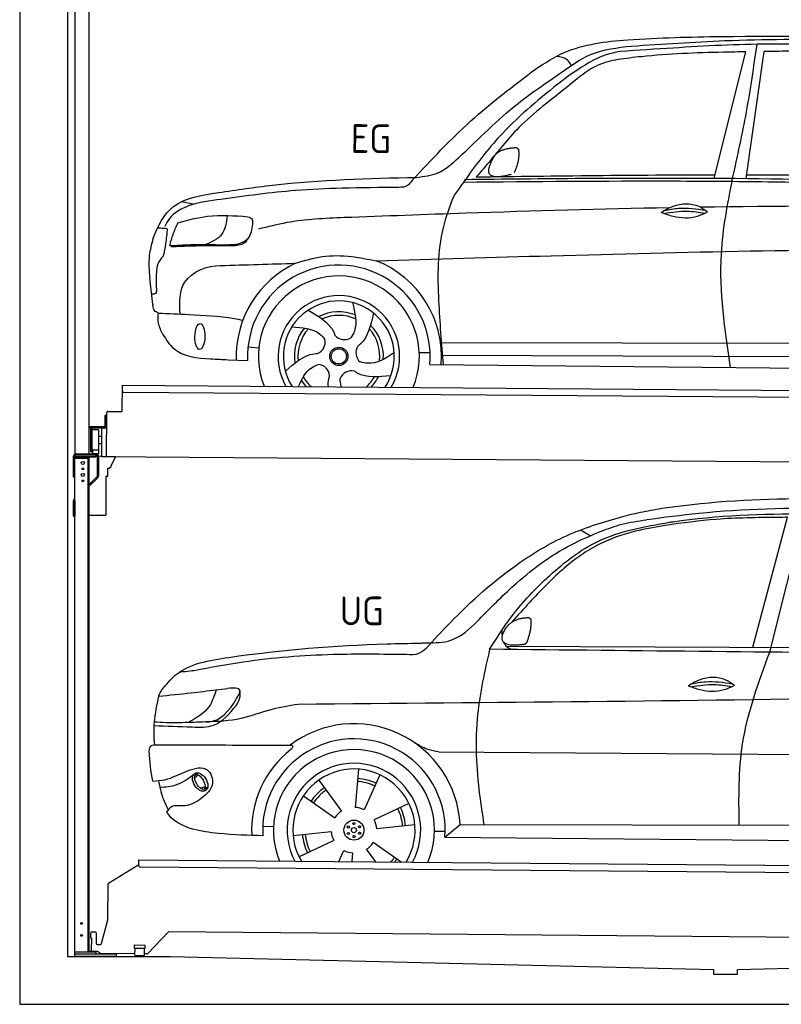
# Model space of a CAD drawing. Header units: millimetres. Extents: x -411 to 6777, y 0 to 6677.
# Tile 1 of 6: x 0 to 3183, y 0 to 4114. Entities that reach past the tile are written whole.
import ezdxf

# ---------------------------------------------------------------- set-up
doc = ezdxf.new("R2010")
doc.units = ezdxf.units.MM
for name, color, linetype, lineweight in [('AM_0', 7, 'Continuous', 50), ('car', 10, 'Continuous', 25), ('Gebäude', 7, 'Continuous', 25), ('Plattform', 7, 'Continuous', 25), ('Ständer hinten', 7, 'Continuous', 25)]:
    doc.layers.add(name, color=color, linetype=linetype, lineweight=lineweight)
doc.styles.get("Standard").update_dxf_attribs({"font": 'ISOCP.SHX'})

# ---------------------------------------------------------------- blocks, each defined once
blk = doc.blocks.new('UG Plattfrom Gl550')
at = {"layer": 'Plattform'}
for p, q in [((371.8, 506.3), (498.1, 583.5)), ((498.1, 578.8), (498.2, 597.8)), ((498.2, 597.8), (498.3, 603.8)), ((498.3, 603.8), (5435.1, 560.7)), ((5429.8, 530.7), (503, 573.7)), ((368.7, 352.3), (369.4, 502.1)), ((342.2, 253.9), (368.7, 352.3)), ((297.4, 276.5), (297.6, 298.5)), ((302.6, 303.5), (314.6, 303.4)), ((319.6, 298.3), (319.2, 255.3)), ((621.4, 302.7), (535.3, 212)), ((5347, 261.5), (621.4, 302.7)), ((297.4, 276.5), (299.7, 276.5)), ((299.7, 276.5), (299.3, 225.5)), ((324.2, 250.3), (337.3, 250.2)), ((479.6, 234.9), (479.7, 247.9)), ((479.7, 247.9), (524.7, 247.5)), ((524.6, 234.5), (524.7, 247.5)), ((296.9, 220.5), (297, 225.5)), ((325.2, 220.3), (296.9, 220.5)), ((299.3, 225.5), (297, 225.5)), ((335.5, 213.3), (328.3, 219.2)), ((481.8, 210.9), (338.6, 212.2)), ((479.6, 234.9), (524.6, 234.5)), ((481.8, 204.9), (482.1, 234.9)), ((521.8, 204.6), (522.1, 234.6)), ((531.7, 210.5), (521.8, 210.6)), ((481.8, 204.9), (521.8, 204.6))]:
    blk.add_line(p, q, dxfattribs=at)
for centre, start, end in [((503.1, 578.7), 179.5, 269.5), ((374.4, 502.1), 121.4261, 179.5), ((302.6, 298.5), 89.5, 179.5), ((314.6, 298.4), 359.5, 89.5), ((324.2, 255.3), 179.5, 269.5), ((337.4, 255.2), 269.5, 344.9258), ((325.1, 215.3), 50.8402, 89.5), ((338.6, 217.2), 230.8402, 269.5), ((531.7, 215.5), 269.5, 316.4902)]:
    blk.add_arc(centre, 5, start, end, dxfattribs=at)
blk = doc.blocks.new('Palette EG Gl550')
at = {"layer": 'Plattform'}
for p, q in [((428.6, 2477), (429.5, 2587)), ((429.5, 2587), (5467.3, 2548)), ((5462.1, 2518), (434.2, 2557)), ((362.6, 2287.5), (363.6, 2472.5)), ((368.6, 2477.5), (428.6, 2477)), ((356.5, 2460.3), (356.1, 2414.3)), ((363.5, 2460.2), (356.5, 2460.3)), ((358.1, 2413.3), (358.5, 2460.3)), ((354.1, 2412.3), (292.8, 2412.8)), ((293.1, 2412.8), (293.1, 2407.8)), ((293.1, 2410.8), (355.1, 2410.3)), ((355.1, 2407.3), (293.1, 2407.8)), ((297.3, 2310.5), (298, 2404.5)), ((302, 2404.5), (301.3, 2310.5)), ((330, 2399.4), (329.3, 2315.2)), ((342.6, 2407.4), (341.7, 2287.7)), ((355.1, 2407.3), (355.1, 2410.3)), ((363.1, 2413.2), (358.1, 2413.3)), ((358.2, 2413.3), (363.1, 2413.2)), ((342.3, 2371.9), (329.8, 2372.3)), ((328.9, 2315), (303.9, 2315)), ((303.9, 2315), (303.9, 2300)), ((328.9, 2315), (303.9, 2315)), ((303.9, 2315), (303.9, 2300)), ((328.9, 2315), (328.9, 2300)), ((328.9, 2315), (328.9, 2300)), ((342.1, 2341.7), (329.5, 2341.8)), ((303.9, 2300), (328.9, 2300)), ((328.9, 2300), (303.9, 2300)), ((5465, 2248), (341.7, 2287.7))]:
    blk.add_line(p, q, dxfattribs=at)
for centre, radius, start, end in [((434.3, 2562), 5, 179.556, 269.556), ((368.6, 2472.5), 5, 89.556, 179.556), ((300, 2404.5), 2, 359.3444, 179.3444), ((302.4, 2400.4), 0.4, 179.3444, 271.7264), ((313.4, 2073.4), 326.8, 87.1681, 91.938), ((329.6, 2399.4), 0.4, 359.3444, 86.9565), ((354.1, 2414.3), 2.01, 269.7445, 359.3674), ((355.1, 2413.3), 3, 269.7663, 359.5554), ((355.1, 2413.3), 6, 269.556, 359.556), ((355.1, 2413.3), 6, 269.5566, 359.5553), ((299.3, 2310.5), 2, 179.3444, 359.3444), ((301.7, 2314.6), 0.4, 86.9623, 179.3444), ((302.7, 2323.3), 8.39, 263.3001, 278.0521), ((328.9, 2315.2), 0.4, 267.6536, 359.3444)]:
    blk.add_arc(centre, radius, start, end, dxfattribs=at)
blk = doc.blocks.new('Car_UG')
at = {"layer": 'car'}
for p, q in [((3049.2, 1522.4), (3188.4, 2067.2)), ((3119.4, 1502.8), (3258.9, 2083.2)), ((2363.9, 1981.2), (2323.3, 2005.3)), ((2018.2, 1516.7), (4071.9, 1528)), ((1686.7, 1072), (1687.1, 1072)), ((1740.1, 1072.2), (3746.7, 1078.5)), ((1405.7, 996.9), (1393.6, 837)), ((721.8, 952.1), (736.6, 966.1)), ((723.6, 965.3), (734.1, 974.7)), ((1240.8, 949.6), (1336.3, 820.8)), ((1495.1, 974.6), (1431.3, 827.5)), ((746.4, 910.7), (765.7, 918.1)), ((761.5, 906.9), (777, 916.6)), ((1176.9, 883.3), (1309.3, 793)), ((1618.4, 855.5), (1474, 786)), ((1832.9, 770.4), (3642.9, 784.6)), ((1008.4, 755), (1053.1, 753.1)), ((1643.8, 766.9), (1484.6, 748.6)), ((1726.3, 740.3), (1771.1, 740.7)), ((1770.2, 716.1), (1832.9, 770.4)), ((1135.4, 716.9), (1294.6, 735.3)), ((1770.2, 716.1), (3701, 717.8)), ((1160.8, 628.4), (1305.2, 697.9)), ((1482.1, 610.1), (1442.9, 663)), ((1588.1, 610.3), (1469.9, 690.9)), ((1327.7, 609.9), (1347.9, 656.3)), ((1382.8, 610), (1385.6, 646.8))]:
    blk.add_line(p, q, dxfattribs=at)
for centre, radius in [((1389.6, 741.9), 41.9), ((1365.7, 754.9), 4.46), ((1389.6, 741.9), 10.7), ((1388.8, 769.1), 4.46), ((1412.8, 756.2), 4.46), ((1366.4, 727.7), 4.46), ((1390.3, 714.8), 4.46), ((1413.5, 729), 4.46)]:
    blk.add_circle(centre, radius, dxfattribs=at)
for centre, radius, start, end in [((1389.8, 742.4), 443.9, 3.6233, 127.5084), ((1389.6, 741.9), 381.5, 356.1115, 184.141), ((1389.6, 741.9), 427.8, 128.5907, 183.5582), ((1389.6, 741.9), 336.7, 337.0019, 203.1531), ((1389.6, 741.9), 279.1, 331.8638, 208.2913), ((1389.6, 741.9), 255.4, 328.9743, 211.1808), ((1389.6, 741.9), 216.3, 65.4485, 86.5251), ((1389.6, 741.9), 216.3, 125.4485, 146.5251), ((1389.6, 741.9), 204, 125.3726, 146.5671), ((1389.6, 741.9), 204, 65.3726, 86.5671), ((1389.6, 741.9), 95.2, 64.034, 87.5844), ((1389.6, 741.9), 204, 5.3726, 26.5671), ((1389.6, 741.9), 216.3, 5.4485, 26.5251), ((1389.6, 741.9), 95.2, 124.034, 147.5844), ((1389.6, 741.9), 95.2, 4.034, 27.5844), ((1389.6, 742), 216.3, 185.4485, 206.5251), ((1389.6, 741.9), 204, 185.3726, 206.5671), ((1389.6, 742), 95.2, 184.034, 207.5844), ((1389.6, 741.9), 95.2, 304.034, 327.5844), ((1389.6, 741.9), 95.2, 244.034, 267.5844), ((1389.6, 741.9), 204, 319.7706, 326.5671), ((1389.6, 741.9), 216.3, 322.4984, 326.5251)]:
    blk.add_arc(centre, radius, start, end, dxfattribs=at)
for centre, major_axis, ratio in [((744.9, 936.4), (23.2, -35.3), 0.641217), ((743.6, 937), (-17.9, 30.2), 0.433194)]:
    blk.add_ellipse(centre, major_axis=major_axis, ratio=ratio, dxfattribs=at)
for points, knots in [([(2673.6, 2101.7), (2688.3, 2103.8), (2892.1, 2133.3), (3240, 2153.3), (3572.3, 2144.1), (3713.5, 2140.2)], [0, 0, 0, 0, 44.363443, 617.827051, 1041.677324, 1041.677324, 1041.677324, 1041.677324]), ([(2499.6, 2064), (2527.6, 2071.1), (2585.2, 2085.6), (2643.6, 2096.2), (2673.6, 2101.7)], [0, 0, 0, 0, 86.602296, 178.13615, 178.13615, 178.13615, 178.13615]), ([(4360.6, 1997.9), (4212.5, 2028.4), (3890.5, 2094.7), (3371.9, 2112.1), (2931.5, 2097.6), (2671.4, 2060.7), (2598.4, 2050.4)], [0, 0, 0, 0, 452.969864, 984.660554, 1551.463157, 1772.575196, 1772.575196, 1772.575196, 1772.575196]), ([(1683.6, 1504.3), (1716, 1540.2), (1835.2, 1672), (2026, 1846.8), (2274, 1995.2), (2424.9, 2041.2), (2499.6, 2064)], [0, 0, 0, 0, 145.246154, 533.109695, 771.486221, 1004.894321, 1004.894321, 1004.894321, 1004.894321]), ([(3188.4, 2067.2), (3174.9, 2066.9), (3075.5, 2064.8), (2904.7, 2061.4), (2749, 2038.7), (2678.4, 2028.4)], [666.326512, 666.326512, 666.326512, 666.326512, 706.624571, 964.215873, 1178.205668, 1178.205668, 1178.205668, 1178.205668]), ([(2694.7, 2041.5), (2699.6, 2042.3), (2889.8, 2073.3), (3138.1, 2082), (3380.2, 2085), (3434.7, 2085.7)], [0, 0, 0, 0, 14.958905, 578.066478, 741.647169, 741.647169, 741.647169, 741.647169]), ([(1948.9, 1503), (1977.4, 1549.1), (2047.5, 1662.6), (2194.7, 1820), (2405.9, 1988.6), (2591.2, 2022.5), (2694.7, 2041.5)], [0, 0, 0, 0, 162.281083, 399.433399, 644.903205, 954.973623, 954.973623, 954.973623, 954.973623]), ([(2678.4, 2028.4), (2636.4, 2020.6), (2538.1, 2002.3), (2386.2, 1948.2), (2241.1, 1837.7), (2130.6, 1720.8), (2063.6, 1644.3), (2038.6, 1615.8)], [0, 0, 0, 0, 128.205286, 300.044117, 477.787268, 668.958491, 782.608096, 782.608096, 782.608096, 782.608096]), ([(2410.1, 2001.1), (2438.7, 2012.2), (2499.5, 2035.7), (2564.1, 2045.3), (2598.4, 2050.4)], [0, 0, 0, 0, 91.476949, 195.154815, 195.154815, 195.154815, 195.154815]), ([(1912.1, 1636.5), (1959.9, 1685.6), (2076.7, 1805.6), (2245.6, 1931.2), (2373.5, 1985.5), (2410.1, 2001.1)], [0, 0, 0, 0, 205.645796, 502.611548, 621.944957, 621.944957, 621.944957, 621.944957]), ([(1657.5, 1526.1), (1663.4, 1526.4), (1702.6, 1528.5), (1788.4, 1525.3), (1864.5, 1585.3), (1903.1, 1626.8), (1912.1, 1636.5)], [0, 0, 0, 0, 17.864769, 117.886459, 248.863247, 288.815655, 288.815655, 288.815655, 288.815655]), ([(581, 1319.9), (598.5, 1341.9), (665.7, 1426.2), (1011.8, 1486.6), (1343.3, 1516.6), (1611.1, 1524.7), (1657.5, 1526.1)], [0, 0, 0, 0, 82.89181, 318.191673, 980.786507, 1119.82356, 1119.82356, 1119.82356, 1119.82356]), ([(2040.1, 1502.9), (2032.7, 1506.7), (2018.7, 1513.7), (2010.9, 1525.5), (2008.3, 1531.9)], [0, 0, 0, 0, 23.95332, 45.454919, 45.454919, 45.454919, 45.454919]), ([(1683.6, 1504.3), (1673.7, 1495.6), (1651, 1475.4), (1620.2, 1476.6), (1602.8, 1477.3)], [0, 0, 0, 0, 38.143453, 88.165274, 88.165274, 88.165274, 88.165274]), ([(1948.9, 1503), (1929.3, 1412.2), (1886.1, 1212.1), (1900, 963.5), (1925.5, 812.4), (1932.4, 771.2)], [0, 0, 0, 0, 277.646403, 612.029433, 737.577371, 737.577371, 737.577371, 737.577371]), ([(2999.2, 779.6), (2996.6, 893.4), (2990.8, 1141.6), (3074.2, 1376), (3119.4, 1502.8)], [0, 0, 0, 0, 338.772014, 738.643609, 738.643609, 738.643609, 738.643609]), ([(1602.8, 1477.3), (1500.3, 1477.6), (1272, 1478.3), (974.5, 1452.7), (783, 1414.7), (715, 1401.3)], [0, 0, 0, 0, 307.290604, 684.949059, 892.925798, 892.925798, 892.925798, 892.925798]), ([(715, 1401.3), (702.8, 1399.4), (682.4, 1396.2), (661.8, 1395), (653.6, 1394.5)], [0, 0, 0, 0, 36.94927, 61.79219, 61.79219, 61.79219, 61.79219]), ([(2780.2, 1359.4), (2796.1, 1369.2), (2842.3, 1397.6), (2920.7, 1401), (2961.8, 1371.5), (2973.8, 1362.9)], [0, 0, 0, 0, 56.386158, 162.852709, 206.792536, 206.792536, 206.792536, 206.792536]), ([(2780.2, 1359.4), (2796.2, 1353.4), (2844.4, 1336.4), (2915.2, 1334.3), (2959.9, 1356.1), (2973.8, 1362.9)], [5.208578, 5.208578, 5.208578, 5.208578, 44.198582, 121.455021, 156.55166, 156.55166, 156.55166, 156.55166]), ([(2791.9, 1355.2), (2824.2, 1360.6), (2880.8, 1370.1), (2937.3, 1361.2), (2961.4, 1356.9)], [0, 0, 0, 0, 73.878693, 129.282646, 129.282646, 129.282646, 129.282646]), ([(2793.8, 1367.6), (2813.3, 1371.6), (2869.7, 1382.1), (2927, 1374.8), (2964.4, 1369.6)], [7.57653, 7.57653, 7.57653, 7.57653, 52.544532, 137.659237, 137.659237, 137.659237, 137.659237]), ([(568.9, 1293.5), (613.6, 1298.3), (693.2, 1306.7), (772.5, 1317.5), (807.3, 1322.2)], [0, 0, 0, 0, 134.722083, 240.148268, 240.148268, 240.148268, 240.148268]), ([(568.9, 1293.5), (569, 1293.9), (571, 1303.4), (576.1, 1311.8), (581, 1319.9)], [0, 0, 0, 0, 1.13726, 29.051294, 29.051294, 29.051294, 29.051294]), ([(807.3, 1322.2), (800.1, 1297.4), (782.2, 1236.2), (725.9, 1203.7), (692.4, 1184.4)], [0, 0, 0, 0, 75.006289, 185.501988, 185.501988, 185.501988, 185.501988]), ([(905, 1306), (906.1, 1310.7), (911.9, 1334), (880.5, 1330.9), (855.5, 1328.4)], [0, 0, 0, 0, 13.096912, 65.411115, 65.411115, 65.411115, 65.411115]), ([(893.3, 1258.9), (898.7, 1268.9), (909.3, 1288.1), (908.2, 1310.1), (907.7, 1320.6)], [0, 0, 0, 0, 33.373471, 64.521028, 64.521028, 64.521028, 64.521028]), ([(4890.6, 1288.6), (4777.2, 1299.9), (4524.7, 1325.1), (4086.9, 1331.2), (2954.4, 1298.1), (1961.1, 1279.8), (1151.4, 1264.8)], [0, 0, 0, 0, 341.879851, 760.963773, 1312.001547, 3741.308129, 3741.308129, 3741.308129, 3741.308129]), ([(553.4, 1089.4), (549.9, 1120.8), (547.7, 1189.3), (561.5, 1256.9), (568.9, 1293.5)], [233.087768, 233.087768, 233.087768, 233.087768, 327.386109, 438.943239, 438.943239, 438.943239, 438.943239]), ([(766.1, 1187.6), (775.3, 1188.3), (838.7, 1193.2), (874.5, 1254), (905, 1306)], [0, 0, 0, 0, 27.186628, 187.736759, 187.736759, 187.736759, 187.736759]), ([(550.5, 1170.6), (602.3, 1169.1), (683.6, 1166.7), (816, 1163.2), (864.7, 1223.5), (893.3, 1258.9)], [0, 0, 0, 0, 158.046902, 247.919639, 375.430208, 375.430208, 375.430208, 375.430208]), ([(1151.4, 1264.8), (1112.9, 1258.3), (1031.9, 1244.5), (908.8, 1194.3), (815.8, 1189.9), (766.1, 1187.6)], [0, 0, 0, 0, 117.033337, 246.052945, 394.183881, 394.183881, 394.183881, 394.183881]), ([(766.1, 1187.6), (733.2, 1186.1), (665.1, 1182.9), (593.3, 1181.8), (554.8, 1185), (551.4, 1185.2)], [0, 0, 0, 0, 98.913306, 204.443634, 214.852043, 214.852043, 214.852043, 214.852043]), ([(1740.1, 1072.2), (1724.8, 1074.7), (1686.2, 1081), (1652.7, 1101.6), (1632.5, 1114.1)], [0, 0, 0, 0, 45.939522, 116.435962, 116.435962, 116.435962, 116.435962]), ([(530.6, 1062.9), (531.2, 1071), (532, 1081.5), (543.6, 1089.6), (549.7, 1089.5), (553.4, 1089.4)], [0, 0, 0, 0, 22.369619, 29.273836, 40.160281, 40.160281, 40.160281, 40.160281]), ([(553.4, 1089.4), (615.4, 1090), (826.6, 1091.9), (1037.8, 1093.8), (1119.5, 1094.5)], [24.694283, 24.694283, 24.694283, 24.694283, 210.588534, 658.29544, 658.29544, 658.29544, 658.29544]), ([(1119.5, 1094.5), (1123.9, 1094), (1135.3, 1092.6), (1127.5, 1082.5), (1122.8, 1076.3)], [0, 0, 0, 0, 10.752795, 27.576977, 27.576977, 27.576977, 27.576977]), ([(547.6, 937.7), (564.6, 939.3), (615.7, 944.2), (679.2, 981.7), (778.3, 1010.2), (809.5, 918), (771.3, 885.5), (750.3, 867.6)], [0, 0, 0, 0, 50.161126, 151.683964, 234.294042, 296.871295, 373.222701, 373.222701, 373.222701, 373.222701]), ([(576.5, 912.7), (599.7, 914.5), (652.2, 918.4), (694.4, 950.6), (718, 968.6)], [0, 0, 0, 0, 68.191309, 155.020743, 155.020743, 155.020743, 155.020743]), ([(570.5, 940.1), (575.7, 915.7), (584.8, 873.3), (604.1, 834.6), (612.3, 818.2)], [0, 0, 0, 0, 74.615031, 129.277415, 129.277415, 129.277415, 129.277415]), ([(750.3, 867.6), (729, 853), (691.8, 827.7), (629.6, 843), (612, 818.1), (605.8, 809.3)], [0, 0, 0, 0, 75.158891, 131.059011, 161.208919, 161.208919, 161.208919, 161.208919]), ([(1009.1, 714.4), (948.8, 715.2), (819.4, 718.6), (662.4, 741.7), (611.9, 801), (605.8, 809.3)], [46.114962, 46.114962, 46.114962, 46.114962, 230.839937, 438.448503, 469.89769, 469.89769, 469.89769, 469.89769])]:
    blk.add_open_spline(points, degree=3, knots=knots, dxfattribs=at)
for points, degree in [([(2012.7, 1587.1), (2028.9, 1617.5), (2071.5, 1632)], 2), ([(2071.5, 1632), (2100.1, 1638), (2113, 1636.9)], 2), ([(2103.7, 1532.7), (2124.6, 1585.9), (2121.6, 1630.8)], 2), ([(2113, 1636.9), (2119.1, 1630.9), (2121.6, 1630.8)], 2), ([(2001.9, 1560.2), (2001.1, 1568), (2000.7, 1576.3), (2000.3, 1584.5)], 3), ([(2090.2, 1524.9), (1968.2, 1505.1), (2012.7, 1587.1)], 2), ([(2090.2, 1524.9), (2096.2, 1526.7), (2103.7, 1532.7)], 2), ([(3811.9, 1502.7), (3190.9, 1502.8), (2569.9, 1502.9), (1948.9, 1503)], 3), ([(807.3, 1322.2), (823.4, 1324.3), (839.4, 1326.3), (855.5, 1328.4)], 3), ([(547.6, 937.7), (537.8, 978.4), (533.7, 1020.6), (530.6, 1062.9)], 3)]:
    blk.add_open_spline(points, degree=degree, dxfattribs=at)
blk = doc.blocks.new('Car_EG')
at = {"layer": 'car'}
for p, q in [((2875.6, 3474.3), (3004.1, 4003.2)), ((3009.5, 3474.3), (3081, 4004.9)), ((650.4, 3359.4), (705.1, 3349.4)), ((533.5, 2928.2), (520.1, 3039.3)), ((1740.5, 2779.3), (3605.8, 2790.6)), ((933.1, 2753.9), (978.1, 2751.1)), ((1648.7, 2736.5), (1693.9, 2736.2)), ((1741.7, 2725.9), (3599.8, 2733.6)), ((850.2, 2700.1), (931.9, 2697.9)), ((1693, 2686), (3650.2, 2682.3))]:
    blk.add_line(p, q, dxfattribs=at)
for radius in [38.2, 31.6]:
    blk.add_circle((1312.8, 2717.5), radius, dxfattribs=at)
for centre, radius, start, end in [((1312.8, 2717.4), 429, 115.3257, 182.2892), ((1312.8, 2717.5), 381.5, 355.2633, 182.9357), ((1312.8, 2717.4), 429, 355.78, 69.0419), ((1312.8, 2717.4), 336.4, 337.7896, 202.2104), ((1312.8, 2717.4), 254, 329.958, 210.042), ((1312.8, 2717.5), 231.9, 326.7412, 213.2588), ((1312.8, 2717.5), 186.2, 69.0353, 117.173), ((1312.8, 2717.5), 171.5, 66.3622, 114.5079), ((1312.8, 2717.5), 186.2, 357.0232, 45.1683), ((1312.8, 2717.5), 186.2, 141.0346, 189.1631), ((1312.8, 2717.5), 171.5, 138.3625, 186.4977), ((1334.9, 2840.1), 52.3, 221.4441, 301.2029), ((1312.8, 2717.5), 171.5, 354.349, 42.5022), ((1203, 2776.3), 52.3, 293.4441, 13.2029), ((1436.3, 2734.4), 52.3, 149.4441, 229.2029), ((1222.9, 2631.2), 52.3, 5.4441, 85.2029), ((1367.1, 2605.3), 52.3, 77.4441, 157.2029), ((1312.8, 2717.5), 186.2, 316.9275, 333.1555), ((1312.8, 2717.5), 186.2, 213.0221, 223.0725), ((1312.8, 2717.5), 171.5, 210.3494, 227.8612), ((1312.8, 2717.5), 171.5, 312.1388, 330.4884)]:
    blk.add_arc(centre, radius, start, end, dxfattribs=at)
blk.add_ellipse((731.5, 2796.1), major_axis=(-0.6, -53.8), ratio=0.38902, dxfattribs=at)
for points, knots in [([(2900.7, 4066.6), (3161.9, 4070.3), (3628.3, 4076.8), (4093.2, 4039.6), (4297.8, 4023.3)], [0, 0, 0, 0, 783.131876, 1398.451598, 1398.451598, 1398.451598, 1398.451598]), ([(2125.1, 3924.1), (2164, 3949.7), (2278.9, 4025.3), (2551.9, 4057.8), (2771.1, 4063.4), (2900.7, 4066.6)], [0, 0, 0, 0, 138.416977, 409.239574, 800.634472, 800.634472, 800.634472, 800.634472]), ([(3391.1, 4032.7), (3294.5, 4035.1), (3064.1, 4040.8), (2759.8, 4021.2), (2552.3, 4005.9), (2478.2, 4000.4)], [0, 0, 0, 0, 289.925788, 691.034976, 914.075582, 914.075582, 914.075582, 914.075582]), ([(2526.1, 4023.5), (2656.1, 4033.3), (2949.1, 4055.4), (3422.1, 4061.7), (3824, 4033.3), (4067.8, 4017.8), (4125.5, 4011)], [0, 0, 0, 0, 391.04113, 881.651907, 1416.366113, 1602.404452, 1602.404452, 1602.404452, 1602.404452]), ([(2952.7, 3474.3), (2972.4, 3566.8), (3012.1, 3752.5), (3037.6, 3940.7), (3050.4, 4035.3)], [0, 0, 0, 0, 283.470666, 569.579509, 569.579509, 569.579509, 569.579509]), ([(1631.5, 3468), (1662.6, 3472), (1729.7, 3480.6), (1866, 3604.8), (2018.3, 3764.9), (2213.1, 3894.9), (2360.6, 4004.2), (2467, 4016.6), (2526.1, 4023.5)], [0, 0, 0, 0, 92.088496, 198.244431, 535.20583, 761.03899, 900.746615, 1075.694159, 1075.694159, 1075.694159, 1075.694159]), ([(2478.2, 4000.4), (2458.2, 3996.3), (2412, 3986.9), (2329.4, 3944.1), (2271.6, 3901.9), (2235.3, 3875.3)], [0, 0, 0, 0, 61.035564, 140.794883, 275.952712, 275.952712, 275.952712, 275.952712]), ([(3004.1, 4003.2), (2972.8, 4002.4), (2827.2, 3998.6), (2648.4, 3991), (2502.3, 3971.5), (2469.7, 3967.2)], [197.256536, 197.256536, 197.256536, 197.256536, 291.063452, 634.28515, 733.122134, 733.122134, 733.122134, 733.122134]), ([(2469.7, 3967.2), (2441.2, 3960.6), (2372.7, 3944.7), (2274.4, 3863.3), (2200.1, 3803.4), (2157.2, 3768.9)], [0, 0, 0, 0, 86.597787, 208.561469, 374.433345, 374.433345, 374.433345, 374.433345]), ([(2276, 3941.3), (2270.6, 3949.3), (2255.9, 3970.9), (2229.3, 3975.3), (2212.5, 3978.1)], [0, 0, 0, 0, 27.928882, 76.157533, 76.157533, 76.157533, 76.157533]), ([(1614, 3455.6), (1692.8, 3541.3), (1849.7, 3712.2), (2033.5, 3853.6), (2125.1, 3924.1)], [0, 0, 0, 0, 348.504368, 694.469057, 694.469057, 694.469057, 694.469057]), ([(2235.3, 3875.3), (2149.5, 3805.2), (2005.9, 3687.8), (1870.2, 3510.9), (1807.1, 3419), (1786.2, 3388.5)], [0, 0, 0, 0, 330.81645, 554.406323, 665.421108, 665.421108, 665.421108, 665.421108]), ([(2157.2, 3768.9), (2122.9, 3740.1), (2063, 3689.8), (1995.2, 3609.1), (1938.1, 3538.7), (1901, 3494.9), (1881.4, 3471.8)], [0, 0, 0, 0, 134.354018, 233.932561, 315.374508, 406.281998, 406.281998, 406.281998, 406.281998]), ([(804.7, 3398.3), (879.7, 3409.9), (1153.4, 3452.3), (1430.3, 3462.2), (1631.5, 3468)], [0, 0, 0, 0, 227.568723, 830.29912, 830.29912, 830.29912, 830.29912]), ([(1828.7, 3450), (2122.7, 3454.9), (2546.2, 3461.9), (3368.5, 3462), (3896.6, 3450.9), (4295.2, 3442.6)], [0, 0, 0, 0, 882.102268, 1270.770708, 2466.750946, 2466.750946, 2466.750946, 2466.750946]), ([(1832.4, 3461.3), (2161, 3467.2), (3012.9, 3482.6), (3864.8, 3465), (4388.1, 3454.1)], [0, 0, 0, 0, 985.739727, 2555.887054, 2555.887054, 2555.887054, 2555.887054]), ([(2949.7, 2683.6), (2925.1, 2841.9), (2884, 3106.6), (2933, 3368.9), (2952.7, 3474.3)], [0, 0, 0, 0, 475.917648, 795.663342, 795.663342, 795.663342, 795.663342]), ([(1558.7, 3425.3), (1479.3, 3424), (1334.9, 3421.6), (1086.1, 3409.2), (918.1, 3384.8), (814.7, 3369.8)], [0, 0, 0, 0, 238.01557, 433.396453, 746.784674, 746.784674, 746.784674, 746.784674]), ([(1614, 3455.6), (1607.8, 3446.8), (1594.4, 3428), (1571.1, 3426.2), (1558.7, 3425.3)], [0, 0, 0, 0, 30.757615, 66.116724, 66.116724, 66.116724, 66.116724]), ([(531.9, 3201.6), (552.1, 3257.2), (606, 3366.9), (734.8, 3387.3), (804.7, 3398.3)], [67.561551, 67.561551, 67.561551, 67.561551, 233.573658, 430.399521, 430.399521, 430.399521, 430.399521]), ([(1786.2, 3388.5), (1770.5, 3345.5), (1719.8, 3206.3), (1723.7, 2964.4), (1740.8, 2774.5), (1748.8, 2685.8)], [0, 0, 0, 0, 136.633435, 442.372192, 710.487643, 710.487643, 710.487643, 710.487643]), ([(814.7, 3369.8), (769.3, 3363.7), (692.4, 3353.3), (606.8, 3306.3), (586.6, 3265.7), (580.7, 3253.9)], [0, 0, 0, 0, 137.99626, 233.728897, 272.771125, 272.771125, 272.771125, 272.771125]), ([(2689.1, 3349), (2405.7, 3341.5), (1952.6, 3325.3), (1499.8, 3305), (1330.3, 3297.4)], [1993.331731, 1993.331731, 1993.331731, 1993.331731, 2843.912796, 3352.993084, 3352.993084, 3352.993084, 3352.993084]), ([(2655.7, 3329.7), (2671.7, 3339.6), (2717.8, 3367.9), (2796.2, 3371.4), (2837.3, 3341.9), (2849.3, 3333.3)], [0, 0, 0, 0, 56.386158, 162.852709, 206.792536, 206.792536, 206.792536, 206.792536]), ([(2655.7, 3329.7), (2671.7, 3323.8), (2719.9, 3306.8), (2790.7, 3304.7), (2835.4, 3326.5), (2849.3, 3333.3)], [5.208578, 5.208578, 5.208578, 5.208578, 44.198582, 121.455021, 156.55166, 156.55166, 156.55166, 156.55166]), ([(2667.4, 3325.6), (2699.7, 3331), (2756.4, 3340.4), (2812.8, 3331.6), (2836.9, 3327.3)], [0, 0, 0, 0, 73.878693, 129.282646, 129.282646, 129.282646, 129.282646]), ([(2669.3, 3338), (2688.8, 3342), (2745.2, 3352.5), (2802.5, 3345.2), (2839.9, 3340)], [7.57653, 7.57653, 7.57653, 7.57653, 52.544532, 137.659237, 137.659237, 137.659237, 137.659237]), ([(635.1, 3270.6), (676.5, 3282), (772.3, 3308.6), (871.7, 3302), (928.1, 3298.2)], [0, 0, 0, 0, 128.068451, 296.209187, 296.209187, 296.209187, 296.209187]), ([(841.8, 3302.6), (838.1, 3273.2), (830.8, 3214.5), (776.6, 3191), (749.5, 3179.2)], [0, 0, 0, 0, 82.469489, 164.871029, 164.871029, 164.871029, 164.871029]), ([(928.1, 3298.2), (935.4, 3295.1), (949.2, 3289.1), (948.1, 3274.2), (947.5, 3267.2)], [0, 0, 0, 0, 21.276303, 40.575349, 40.575349, 40.575349, 40.575349]), ([(1330.3, 3297.4), (1250, 3293.4), (1128.8, 3287.4), (1011.8, 3256.6), (972.4, 3246.2)], [0, 0, 0, 0, 240.25843, 362.37059, 362.37059, 362.37059, 362.37059]), ([(635.1, 3270.6), (628.2, 3254.6), (614.5, 3223), (605.6, 3189.8), (601.1, 3173.3)], [0, 0, 0, 0, 52.081574, 103.113227, 103.113227, 103.113227, 103.113227]), ([(947.5, 3267.2), (944.8, 3245.6), (940.9, 3214.6), (904.9, 3186), (862.1, 3178.5), (828.9, 3178.8), (809.8, 3179)], [0, 0, 0, 0, 61.688141, 88.915796, 131.377114, 188.888446, 188.888446, 188.888446, 188.888446]), ([(591.3, 3245.2), (582.2, 3246), (568.6, 3247.1), (555, 3247.4), (550.5, 3247.5)], [0, 0, 0, 0, 27.361498, 40.86311, 40.86311, 40.86311, 40.86311]), ([(591.3, 3245.2), (589.7, 3224.3), (586.8, 3185.8), (578.9, 3148.1), (575.4, 3130.9)], [0, 0, 0, 0, 62.962155, 115.550095, 115.550095, 115.550095, 115.550095]), ([(531.9, 3201.6), (526, 3178.7), (512.3, 3125.4), (516.5, 3070.6), (520.1, 3039.3)], [0, 0, 0, 0, 70.489124, 164.038385, 164.038385, 164.038385, 164.038385]), ([(809.8, 3179), (769.1, 3179.3), (699.5, 3179.8), (630.1, 3175.2), (601.1, 3173.3)], [0, 0, 0, 0, 121.811128, 208.751004, 208.751004, 208.751004, 208.751004]), ([(629.6, 3170.6), (626, 3170.4), (618.9, 3170), (611.8, 3169.5), (608.3, 3169.2)], [0, 0, 0, 0, 10.705348, 21.344027, 21.344027, 21.344027, 21.344027]), ([(852.2, 3175.4), (827.9, 3175.2), (778.3, 3174.7), (715.4, 3174.6), (665.5, 3172.2), (640.9, 3171.1), (629.6, 3170.6)], [0, 0, 0, 0, 72.676028, 148.847009, 188.713602, 222.633888, 222.633888, 222.633888, 222.633888]), ([(929.5, 3208.1), (925.6, 3200.6), (918.4, 3186.9), (899.1, 3180.7), (882.9, 3177.1), (867.8, 3176.2), (857.1, 3175.7), (852.2, 3175.4)], [0, 0, 0, 0, 24.299806, 44.374389, 57.433548, 74.613131, 89.537932, 89.537932, 89.537932, 89.537932]), ([(1466.3, 3118.1), (1709.7, 3127.3), (2507.6, 3156.9), (3506.8, 3189.1), (4262.6, 3181.5), (4463.6, 3179.4)], [651.356687, 651.356687, 651.356687, 651.356687, 1382.168851, 3046.715693, 3649.598352, 3649.598352, 3649.598352, 3649.598352]), ([(575.4, 3130.9), (566.5, 3120.5), (549.4, 3100.6), (548.1, 3074.5), (547.5, 3062.1)], [0, 0, 0, 0, 39.820875, 76.149862, 76.149862, 76.149862, 76.149862]), ([(1129.3, 3105.2), (1166, 3116.7), (1241.5, 3140.4), (1357.3, 3138.8), (1431.7, 3124.6), (1466.3, 3118.1)], [0, 0, 0, 0, 114.625588, 236.419766, 341.954275, 341.954275, 341.954275, 341.954275]), ([(648, 2889.3), (645.8, 2937.9), (640.9, 3045.8), (760.6, 3093.2), (815.4, 3093.1)], [0, 0, 0, 0, 134.846457, 299.405554, 299.405554, 299.405554, 299.405554]), ([(547.5, 3062.1), (546.7, 3043.7), (545.5, 3016.9), (551, 2971.5), (534.4, 2971.2), (528.3, 2971.1)], [0, 0, 0, 0, 60.515449, 88.47232, 104.289332, 104.289332, 104.289332, 104.289332]), ([(557.3, 2892.8), (551, 2895.5), (537.2, 2901.5), (535.1, 2916.7), (534, 2925.1)], [0, 0, 0, 0, 19.140318, 42.478009, 42.478009, 42.478009, 42.478009]), ([(1368.1, 2942.7), (1378.6, 2900.9), (1391.9, 2847.5), (1368.3, 2804.5), (1362, 2795.4)], [0, 0, 0, 0, 119.179133, 152.546972, 152.546972, 152.546972, 152.546972]), ([(577, 2803.6), (569.4, 2818.5), (555, 2846.7), (556.6, 2878.1), (557.3, 2892.8)], [0, 0, 0, 0, 49.34423, 92.772447, 92.772447, 92.772447, 92.772447]), ([(557.3, 2892.8), (599.5, 2891.2), (705.2, 2887.1), (823.8, 2882.4), (898.2, 2868.2), (910.2, 2865.7)], [0, 0, 0, 0, 126.842835, 317.453829, 354.349286, 354.349286, 354.349286, 354.349286]), ([(1183.2, 2909.8), (1227.4, 2884.6), (1276.2, 2856.8), (1294.2, 2810), (1295.7, 2805.5)], [0, 0, 0, 0, 140.862207, 155.3883, 155.3883, 155.3883, 155.3883]), ([(1455.7, 2900.1), (1445.4, 2850.3), (1434, 2795.3), (1395.1, 2763.7), (1391.3, 2760.9)], [0, 0, 0, 0, 140.862207, 155.444261, 155.444261, 155.444261, 155.444261]), ([(1115.7, 2839.6), (1158.6, 2836.7), (1213.6, 2832.9), (1247.2, 2797), (1253.9, 2788.2)], [0, 0, 0, 0, 119.179133, 152.627431, 152.627431, 152.627431, 152.627431]), ([(577, 2803.6), (590.7, 2781.9), (633.7, 2713.9), (749.6, 2703.7), (826, 2700.9), (850.2, 2700.1)], [0, 0, 0, 0, 74.559643, 234.06367, 307.600106, 307.600106, 307.600106, 307.600106]), ([(1089.8, 2653.6), (1127.5, 2687.8), (1169, 2725.6), (1219.1, 2728.4), (1223.8, 2728.4)], [0, 0, 0, 0, 140.862207, 155.442461, 155.442461, 155.442461, 155.442461]), ([(1544.1, 2734.4), (1508.3, 2710.9), (1462.8, 2681), (1412.8, 2692.4), (1402.2, 2694.8)], [0, 0, 0, 0, 119.179133, 151.2485, 151.2485, 151.2485, 151.2485]), ([(1144.9, 2590.3), (1158.4, 2622.1), (1179, 2661.8), (1216.8, 2679.6), (1227.3, 2683.3)], [22.572369, 22.572369, 22.572369, 22.572369, 119.179133, 152.616634, 152.616634, 152.616634, 152.616634]), ([(1269.9, 2590.3), (1268.9, 2601.1), (1269.4, 2616.5), (1273.5, 2631.7), (1274.9, 2636.2)], [106.941313, 106.941313, 106.941313, 106.941313, 140.862207, 155.531654, 155.531654, 155.531654, 155.531654]), ([(1530.7, 2638), (1480.2, 2632.4), (1424.3, 2626.2), (1382.2, 2653.5), (1378.3, 2656.3)], [0, 0, 0, 0, 140.862207, 155.53262, 155.53262, 155.53262, 155.53262]), ([(1324.6, 2590.3), (1324.2, 2591.4), (1321, 2602.6), (1319.9, 2614.7), (1318.9, 2625.5)], [115.456701, 115.456701, 115.456701, 115.456701, 119.179133, 151.284708, 151.284708, 151.284708, 151.284708])]:
    blk.add_open_spline(points, degree=3, knots=knots, dxfattribs=at)
for points, degree in [([(3201.3, 4007.3), (3161.2, 4006.6), (3121.1, 4005.8), (3081, 4004.9)], 3), ([(1949.1, 3545.6), (1962.3, 3579.7), (2007.9, 3590.5)], 2), ([(2007.9, 3590.5), (2036.5, 3596.5), (2049.4, 3595.4)], 2), ([(2040.1, 3491.2), (2065, 3542.4), (2058, 3589.3)], 2), ([(2049.4, 3595.4), (2055.5, 3589.4), (2058, 3589.3)], 2), ([(2026.6, 3483.4), (1894.9, 3444.2), (1949.1, 3545.6)], 2), ([(1881.4, 3471.8), (2213.9, 3478.8), (2546.5, 3485.7), (2879.1, 3488.7)], 3), ([(3011.6, 3489.7), (3321.9, 3491.5), (3632.3, 3489.6), (3942.6, 3485.3)], 3), ([(3767.1, 3362), (3451.6, 3363.3), (3136, 3359.5), (2820.5, 3352.2)], 3), ([(815.4, 3093.1), (920, 3097.2), (1024.7, 3101.2), (1129.3, 3105.2)], 3), ([(533.5, 2928.2), (533.7, 2927.1), (533.9, 2926.1), (534, 2925.1)], 3), ([(1001.1, 2843.9), (1001.1, 2843.9), (1001.1, 2843.9), (1001.1, 2843.9)], 3)]:
    blk.add_open_spline(points, degree=degree, dxfattribs=at)
blk.add_text('EG', height=120).set_placement((1355.6, 3568.1))
blk = doc.blocks.new('Gebäude_360_GT210')
at = {"layer": 'Gebäude'}
for p, q in [((0, 6100.6), (0, 0)), ((200, 5900.6), (200, 200)), ((200, 200), (630.1, 200)), ((630.1, 200), (2900, 146.1)), ((3000, 146.1), (5231.6, 200)), ((2900, 146.1), (2900, 126.1)), ((2900, 126.1), (3000, 126.1)), ((3000, 126.1), (3000, 146.1)), ((0, 0), (5900, 0))]:
    blk.add_line(p, q, dxfattribs=at)
blk = doc.blocks.new('Ständer_hinten_GT210')
at = {"layer": 'Ständer hinten'}
for p, q in [((225, 2204), (225, 2290)), ((230, 200), (230, 2290)), ((319, 2287), (230, 2287)), ((230, 2282), (290, 2282)), ((235, 2300), (319, 2300)), ((319, 2295), (235, 2295)), ((285, 2282), (285, 218)), ((290, 218), (290, 2287)), ((319, 2287), (319, 2295)), ((324, 2290), (324, 2207.2)), ((329, 2290), (328.9, 2207.1)), ((341.8, 2289.5), (329, 2290.6)), ((341.8, 2287.7), (341.8, 2289.5)), ((399.8, 2287.2), (341.8, 2287.7)), ((383, 2251.9), (399.7, 2282.7)), ((399.7, 2282.7), (399.8, 2287.2)), ((369, 2207), (369, 2240.5)), ((369, 2240.5), (374, 2240.5)), ((374, 2240.5), (382.9, 2247.4)), ((382.9, 2247.4), (383, 2247.8)), ((383, 2247.8), (383, 2251.9)), ((225, 2204), (230, 2204)), ((290, 2172.1), (322.5, 2203.6)), ((325.9, 2200), (290, 2165.2)), ((360, 2206.3), (369, 2207)), ((360, 2206.3), (360, 2044)), ((230, 2104.9), (225, 2104.9)), ((225, 2040), (225, 2104.9)), ((228.1, 2112.1), (230, 2114)), ((230, 2104.9), (230, 2040)), ((225, 2040), (230, 2040)), ((290, 2044), (360, 2044)), ((319, 218), (230, 218)), ((404, 210), (230, 210)), ((319, 210), (319, 218)), ((404, 200), (404, 210)), ((404, 200), (230, 200))]:
    blk.add_line(p, q, dxfattribs=at)
for centre, radius in [((264, 2262), 6.5), ((264, 2237), 3.7), ((264, 2212), 6.5), ((264, 2187), 3.7), ((258.6, 338), 3.7), ((258.6, 288), 3.7)]:
    blk.add_circle(centre, radius, dxfattribs=at)
for centre, radius, start, end in [((235, 2290), 10, 90, 180), ((235, 2290), 5, 90, 180), ((319, 2290), 10, 0.0086, 89.9915), ((319, 2290), 5, 0, 90), ((319, 2207.2), 5, 314.0428, 0), ((318.9, 2207.1), 10, 314.1186, 0), ((235, 2104.9), 10, 134.1186, 180)]:
    blk.add_arc(centre, radius, start, end, dxfattribs=at)
blk = doc.blocks.new('Ständer hinten')
at = {"layer": 'Ständer hinten'}
for p, q in [((229.9, 5312), (229.9, 2298.6)), ((229.9, 5312), (289.9, 5312)), ((289.9, 2300), (289.9, 5312)), ((289.9, 5192), (312.9, 5192)), ((312.9, 5192), (312.4, 4790.7)), ((289.9, 4692), (312.2, 4692)), ((312.2, 4700.8), (312.2, 4692)), ((230, 2290), (230, 2287)), ((230, 2287), (318.9, 2287)), ((318.9, 2295), (235, 2295)), ((318.9, 2295), (318.9, 2287))]:
    blk.add_line(p, q, dxfattribs=at)

msp = doc.modelspace()

# ---------------------------------------------------------------- block references
at = {"layer": 'AM_0'}
for name, rotation in [('Car_EG', 359.5559561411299), ('Car_UG', 359.4224719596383)]:
    msp.add_blockref(name, (0, 0), dxfattribs=dict(at, rotation=rotation))
at = {"layer": 'Gebäude'}
msp.add_blockref('Gebäude_360_GT210', (0, 0), dxfattribs=at)
at = {"layer": 'Plattform'}
for name in ['Palette EG Gl550', 'UG Plattfrom Gl550']:
    msp.add_blockref(name, (0, 0), dxfattribs=at)
at = {"layer": 'Ständer hinten'}
for name in ['Ständer hinten', 'Ständer_hinten_GT210']:
    msp.add_blockref(name, (0, 0), dxfattribs=at)

# ---------------------------------------------------------------- texts
msp.add_text('UG', height=120).set_placement((1337.66, 1583.58))

doc.saveas('drawing.dxf')
